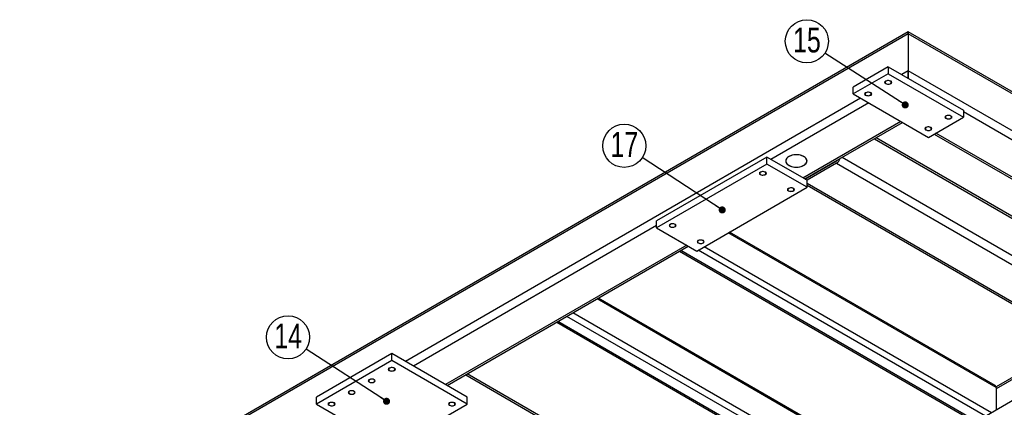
# Model space of a CAD drawing. Header units: millimetres. Extents: x 0 to 841, y 0 to 594.
# Tile 5 of 19: x 75 to 214, y 188 to 243. Entities that reach past the tile are written whole.
import ezdxf

# ---------------------------------------------------------------- set-up
doc = ezdxf.new("R2010")
doc.units = ezdxf.units.MM
doc.layers.add('NOTES', color=6, linetype='Continuous')
doc.layers.add('TRAIT-FINS', color=9, linetype='Continuous')
doc.layers.add('TRAIT-FORT', color=4, linetype='Continuous', lineweight=25)
doc.styles.add('SLDTEXTSTYLE0', font='TXT', dxfattribs={"width": 0.75})
doc.dimstyles.new('SLDDIMSTYLE4', dxfattribs={"dimtxt": 0.18, "dimasz": 1, "dimexe": 0, "dimexo": 0.0625, "dimgap": 0, "dimtad": 0, "dimtih": 1, "dimtoh": 1, "dimdec": 0, "dimrnd": 1e-09, "dimzin": 0, "dimdsep": 46, "dimtxsty": 'Standard', "dimblk1": 'DOT', "dimblk2": 'DOT', "dimsah": 1, "dimcen": 0.09, "dimadec": 0, "dimazin": 0, "dimtfac": 1, "dimtdec": 0, "dimtofl": 0, "dimtmove": 0, "dimatfit": 3, "dimldrblk": 'DOT', "dimfxl": 1, "dimfrac": 2, "dimtolj": 1, "dimtzin": 0, "dimarcsym": 0})

# ---------------------------------------------------------------- blocks, each defined once
blk = doc.blocks.new('SW_NOTE_28')
at = {"layer": 'NOTES', "color": 0}
blk.add_circle((-2.55, 1.65), 3.04, dxfattribs=at)
at = {"layer": 'NOTES', "color": 0, "insert": (-2.54, 3.59), "char_height": 3.5, "attachment_point": 2, "style": 'SLDTEXTSTYLE0'}
blk.add_mtext('14', dxfattribs=at)
blk = doc.blocks.new('_Dot')
at = {"color": 0, "linetype": 'ByBlock', "lineweight": -2}
blk.add_line((-0.5, 0), (-1, 0), dxfattribs=at)
at = {"color": 0, "linetype": 'ByBlock', "const_width": 0.5}
blk.add_lwpolyline([(-0.25, 0, 1), (0.25, 0, 1)], format="xyb", close=True, dxfattribs=at)
blk = doc.blocks.new('SW_NOTE_29')
at = {"layer": 'NOTES', "color": 0}
blk.add_circle((-2.54, 1.66), 3.04, dxfattribs=at)
at = {"layer": 'NOTES', "color": 0, "insert": (-2.53, 3.6), "char_height": 3.5, "attachment_point": 2, "style": 'SLDTEXTSTYLE0'}
blk.add_mtext('17', dxfattribs=at)
blk = doc.blocks.new('SW_NOTE_30')
at = {"layer": 'NOTES', "color": 0}
blk.add_circle((-2.55, 1.65), 3.04, dxfattribs=at)
at = {"layer": 'NOTES', "color": 0, "insert": (-2.54, 3.58), "char_height": 3.5, "attachment_point": 2, "style": 'SLDTEXTSTYLE0'}
blk.add_mtext('15', dxfattribs=at)

msp = doc.modelspace()

# ---------------------------------------------------------------- linework, layer by layer
at = {"layer": 'TRAIT-FINS', "lineweight": 18, "flags": 128}
for points in [[(198.07, 234.16), (198.17, 234.07), (198.21, 233.96), (198.17, 233.84), (198.07, 233.75), (197.9, 233.69), (197.71, 233.67), (197.52, 233.69), (197.36, 233.75), (197.25, 233.84), (197.21, 233.96), (197.25, 234.07), (197.36, 234.16), (197.52, 234.22), (197.71, 234.24), (197.9, 234.22), (198.07, 234.16)], [(195.24, 232.53), (195.35, 232.43), (195.38, 232.32), (195.35, 232.21), (195.24, 232.12), (195.08, 232.06), (194.88, 232.03), (194.69, 232.06), (194.53, 232.12), (194.42, 232.21), (194.38, 232.32), (194.42, 232.43), (194.53, 232.53), (194.69, 232.59), (194.88, 232.61), (195.08, 232.59), (195.24, 232.53)], [(206.55, 229.26), (206.66, 229.17), (206.7, 229.06), (206.66, 228.95), (206.55, 228.85), (206.39, 228.79), (206.2, 228.77), (206.01, 228.79), (205.84, 228.85), (205.74, 228.95), (205.7, 229.06), (205.74, 229.17), (205.84, 229.26), (206.01, 229.32), (206.2, 229.35), (206.39, 229.32), (206.55, 229.26)], [(203.72, 227.63), (203.83, 227.53), (203.87, 227.42), (203.83, 227.31), (203.72, 227.22), (203.56, 227.16), (203.37, 227.14), (203.18, 227.16), (203.02, 227.22), (202.91, 227.31), (202.87, 227.42), (202.91, 227.53), (203.02, 227.63), (203.18, 227.69), (203.37, 227.71), (203.56, 227.69), (203.72, 227.63)], [(180.39, 221.34), (180.5, 221.25), (180.54, 221.14), (180.5, 221.03), (180.39, 220.93), (180.23, 220.87), (180.04, 220.85), (179.84, 220.87), (179.68, 220.93), (179.57, 221.03), (179.54, 221.14), (179.57, 221.25), (179.68, 221.34), (179.84, 221.4), (180.04, 221.43), (180.23, 221.4), (180.39, 221.34)], [(184.35, 219.06), (184.46, 218.96), (184.5, 218.85), (184.46, 218.74), (184.35, 218.65), (184.19, 218.59), (184, 218.56), (183.8, 218.59), (183.64, 218.65), (183.53, 218.74), (183.5, 218.85), (183.53, 218.96), (183.64, 219.06), (183.8, 219.12), (184, 219.14), (184.19, 219.12), (184.35, 219.06)], [(167.66, 213.99), (167.77, 213.9), (167.81, 213.79), (167.77, 213.68), (167.66, 213.59), (167.5, 213.52), (167.31, 213.5), (167.12, 213.52), (166.95, 213.59), (166.85, 213.68), (166.81, 213.79), (166.85, 213.9), (166.95, 213.99), (167.12, 214.06), (167.31, 214.08), (167.5, 214.06), (167.66, 213.99)], [(171.62, 211.71), (171.73, 211.61), (171.77, 211.5), (171.73, 211.39), (171.62, 211.3), (171.46, 211.24), (171.27, 211.22), (171.08, 211.24), (170.91, 211.3), (170.81, 211.39), (170.77, 211.5), (170.81, 211.61), (170.91, 211.71), (171.08, 211.77), (171.27, 211.79), (171.46, 211.77), (171.62, 211.71)], [(128.06, 193.75), (128.17, 193.65), (128.21, 193.54), (128.17, 193.43), (128.06, 193.34), (127.9, 193.28), (127.71, 193.25), (127.52, 193.28), (127.36, 193.34), (127.25, 193.43), (127.21, 193.54), (127.25, 193.65), (127.36, 193.75), (127.52, 193.81), (127.71, 193.83), (127.9, 193.81), (128.06, 193.75)], [(125.23, 192.11), (125.34, 192.02), (125.38, 191.91), (125.34, 191.8), (125.23, 191.71), (125.07, 191.64), (124.88, 191.62), (124.69, 191.64), (124.53, 191.71), (124.42, 191.8), (124.38, 191.91), (124.42, 192.02), (124.53, 192.11), (124.69, 192.18), (124.88, 192.2), (125.07, 192.18), (125.23, 192.11)], [(122.41, 190.48), (122.51, 190.39), (122.55, 190.28), (122.51, 190.17), (122.41, 190.07), (122.24, 190.01), (122.05, 189.99), (121.86, 190.01), (121.7, 190.07), (121.59, 190.17), (121.55, 190.28), (121.59, 190.39), (121.7, 190.48), (121.86, 190.54), (122.05, 190.57), (122.24, 190.54), (122.41, 190.48)], [(119.58, 188.85), (119.69, 188.76), (119.72, 188.64), (119.69, 188.53), (119.58, 188.44), (119.42, 188.38), (119.22, 188.36), (119.03, 188.38), (118.87, 188.44), (118.76, 188.53), (118.72, 188.64), (118.76, 188.76), (118.87, 188.85), (119.03, 188.91), (119.22, 188.93), (119.42, 188.91), (119.58, 188.85)], [(136.55, 188.85), (136.66, 188.76), (136.69, 188.64), (136.66, 188.53), (136.55, 188.44), (136.39, 188.38), (136.19, 188.36), (136, 188.38), (135.84, 188.44), (135.73, 188.53), (135.69, 188.64), (135.73, 188.76), (135.84, 188.85), (136, 188.91), (136.19, 188.93), (136.39, 188.91), (136.55, 188.85)]]:
    msp.add_lwpolyline(points, dxfattribs=at)
at = {"layer": 'TRAIT-FORT', "lineweight": 25}
for p, q in [((200.54, 240.81), (34.37, 144.89)), ((200.54, 241.08), (34.7, 145.35)), ((316.18, 174.33), (200.54, 241.08)), ((200.54, 241.08), (200.54, 240.81)), ((200.54, 240.81), (200.54, 241.08)), ((200.54, 240.81), (200.54, 235.59)), ((316.51, 173.87), (200.54, 240.81)), ((197.71, 236.16), (192.76, 233.3)), ((197.71, 236.16), (197.71, 235.18)), ((197.71, 236.16), (208.32, 230.04)), ((197.71, 235.18), (192.76, 232.32)), ((197.71, 235.18), (208.32, 229.06)), ((200.54, 235.59), (199.62, 235.06)), ((200.54, 235.59), (200.54, 234.53)), ((316.51, 168.64), (200.54, 235.59)), ((200.54, 234.53), (200.54, 235.59)), ((192.76, 232.32), (192.76, 233.3)), ((192.76, 232.32), (203.37, 226.2)), ((193.82, 231.71), (129.62, 194.65)), ((194.96, 231.06), (181.17, 223.1)), ((208.32, 230.04), (208.32, 229.06)), ((222.74, 221.46), (208.32, 229.79)), ((199.48, 228.44), (185.69, 220.48)), ((185.93, 220.35), (199.71, 228.31)), ((203.37, 226.2), (208.32, 229.06)), ((204.2, 226.68), (244.71, 203.29)), ((244.95, 203.42), (204.43, 226.81)), ((195.76, 226.02), (234.84, 203.46)), ((234.67, 203.83), (195.99, 226.16)), ((180.6, 223.42), (165.04, 214.44)), ((180.6, 222.44), (165.04, 213.46)), ((180.6, 222.44), (180.6, 223.42)), ((186.26, 220.16), (180.6, 223.42)), ((186.26, 219.18), (180.6, 222.44)), ((185.97, 220.32), (190.43, 222.89)), ((190.43, 222.57), (186.26, 220.16)), ((190.38, 222.92), (190.43, 222.89)), ((190.43, 222.57), (234.27, 197.26)), ((191.23, 223.41), (234.84, 198.24)), ((186.26, 219.18), (186.26, 220.16)), ((186.26, 219.75), (229.74, 194.65)), ((186.26, 219.48), (229.34, 194.61)), ((170.7, 210.2), (186.26, 219.18)), ((165.04, 213.46), (165.04, 214.44)), ((165.04, 213.79), (130.75, 193.99)), ((165.04, 213.46), (170.7, 210.2)), ((212.92, 190.97), (175.16, 212.77)), ((212.79, 191.25), (175.33, 212.87)), ((169.29, 211.01), (135.28, 191.38)), ((135.51, 191.24), (169.52, 210.88)), ((168.29, 210.17), (209.98, 186.09)), ((210.16, 186.2), (168.46, 210.27)), ((211.43, 186.93), (170.91, 210.32)), ((212.28, 187.42), (171.76, 210.81)), ((195.59, 180.97), (156.65, 203.45)), ((195.47, 181.25), (156.83, 203.55)), ((195.59, 177.05), (153.26, 201.49)), ((150.96, 200.16), (193.59, 175.55)), ((193.89, 175.58), (151.14, 200.27)), ((195.17, 176.32), (152.41, 201)), ((224.18, 197.58), (212.91, 191.07)), ((224.42, 197.45), (212.92, 190.81)), ((127.71, 195.75), (117.1, 189.62)), ((127.71, 194.77), (117.1, 188.64)), ((127.71, 194.77), (127.71, 195.75)), ((138.32, 189.62), (127.71, 195.75)), ((138.32, 188.64), (127.71, 194.77)), ((138.13, 192.76), (177.21, 170.19)), ((177.04, 170.56), (138.36, 192.89)), ((212.92, 190.97), (212.92, 187.79)), ((117.1, 188.64), (117.1, 189.62)), ((138.32, 188.64), (138.32, 189.62)), ((216.1, 189.62), (205.49, 183.5)), ((117.1, 188.64), (127.71, 182.52)), ((127.71, 182.52), (138.32, 188.64))]:
    msp.add_line(p, q, dxfattribs=at)
at = {"layer": 'TRAIT-FORT', "lineweight": 25, "flags": 128}
for points in [[(197.41, 234.13), (197.34, 234.07), (197.3, 234), (197.29, 233.93), (197.32, 233.86), (197.39, 233.8), (197.49, 233.75), (197.6, 233.72), (197.73, 233.71), (197.85, 233.72), (197.97, 233.76), (198.05, 233.81), (198.11, 233.87), (198.14, 233.95), (198.12, 234.02), (198.07, 234.09), (197.99, 234.14), (197.88, 234.18), (197.76, 234.2), (197.63, 234.2), (197.51, 234.17), (197.41, 234.13)], [(194.58, 232.5), (194.51, 232.44), (194.47, 232.37), (194.46, 232.29), (194.5, 232.22), (194.56, 232.16), (194.66, 232.11), (194.77, 232.09), (194.9, 232.08), (195.02, 232.09), (195.14, 232.13), (195.23, 232.18), (195.29, 232.24), (195.31, 232.31), (195.3, 232.39), (195.24, 232.45), (195.16, 232.51), (195.05, 232.55), (194.93, 232.57), (194.81, 232.56), (194.69, 232.54), (194.58, 232.5)], [(205.9, 229.23), (205.82, 229.17), (205.78, 229.1), (205.78, 229.03), (205.81, 228.96), (205.88, 228.9), (205.97, 228.85), (206.09, 228.82), (206.21, 228.81), (206.34, 228.83), (206.45, 228.86), (206.54, 228.91), (206.6, 228.98), (206.62, 229.05), (206.61, 229.12), (206.56, 229.19), (206.48, 229.24), (206.37, 229.28), (206.25, 229.3), (206.12, 229.3), (206, 229.27), (205.9, 229.23)], [(203.07, 227.6), (202.99, 227.54), (202.95, 227.47), (202.95, 227.4), (202.98, 227.33), (203.05, 227.26), (203.14, 227.22), (203.26, 227.19), (203.39, 227.18), (203.51, 227.19), (203.62, 227.23), (203.71, 227.28), (203.77, 227.34), (203.79, 227.41), (203.78, 227.49), (203.73, 227.55), (203.65, 227.61), (203.54, 227.65), (203.42, 227.67), (203.29, 227.67), (203.17, 227.64), (203.07, 227.6)], [(183.7, 222.28), (183.87, 222.19), (184.07, 222.12), (184.28, 222.07), (184.5, 222.03), (184.73, 222.02), (184.96, 222.03), (185.18, 222.06), (185.4, 222.1), (185.6, 222.17), (185.78, 222.25), (185.93, 222.35), (186.06, 222.46), (186.16, 222.58), (186.22, 222.71), (186.25, 222.84), (186.25, 222.97), (186.21, 223.1), (186.14, 223.23), (186.03, 223.34), (185.9, 223.45), (185.73, 223.54), (185.55, 223.62), (185.34, 223.68), (185.13, 223.73), (184.9, 223.75), (184.67, 223.75), (184.44, 223.73), (184.22, 223.7), (184.02, 223.64), (183.83, 223.57), (183.66, 223.48), (183.51, 223.37), (183.4, 223.26), (183.32, 223.13), (183.27, 223), (183.26, 222.87), (183.28, 222.74), (183.34, 222.61), (183.43, 222.49), (183.55, 222.38), (183.7, 222.28)], [(185.82, 222.28), (185.97, 222.38), (186.09, 222.49), (186.18, 222.61), (186.24, 222.74), (186.26, 222.87), (186.24, 223), (186.2, 223.13), (186.11, 223.26), (186, 223.37), (185.86, 223.48), (185.69, 223.57), (185.5, 223.64), (185.29, 223.7), (185.07, 223.73), (184.84, 223.75), (184.61, 223.75), (184.39, 223.73), (184.17, 223.68), (183.97, 223.62), (183.78, 223.54), (183.62, 223.45), (183.48, 223.34), (183.38, 223.23), (183.3, 223.1), (183.26, 222.97), (183.26, 222.84), (183.29, 222.71), (183.36, 222.58), (183.45, 222.46), (183.58, 222.35), (183.74, 222.25), (183.92, 222.17), (184.12, 222.1), (184.33, 222.06), (184.56, 222.03), (184.79, 222.02), (185.01, 222.03), (185.24, 222.07), (185.45, 222.12), (185.64, 222.19), (185.82, 222.28)], [(179.73, 221.31), (179.66, 221.25), (179.62, 221.18), (179.61, 221.11), (179.65, 221.04), (179.71, 220.98), (179.81, 220.93), (179.93, 220.9), (180.05, 220.89), (180.18, 220.91), (180.29, 220.94), (180.38, 220.99), (180.44, 221.06), (180.46, 221.13), (180.45, 221.2), (180.4, 221.27), (180.31, 221.32), (180.21, 221.36), (180.08, 221.38), (179.96, 221.38), (179.84, 221.35), (179.73, 221.31)], [(183.69, 219.03), (183.62, 218.97), (183.58, 218.9), (183.57, 218.82), (183.61, 218.75), (183.67, 218.69), (183.77, 218.64), (183.89, 218.61), (184.01, 218.61), (184.14, 218.62), (184.25, 218.65), (184.34, 218.71), (184.4, 218.77), (184.42, 218.84), (184.41, 218.92), (184.35, 218.98), (184.27, 219.04), (184.17, 219.08), (184.04, 219.1), (183.92, 219.09), (183.8, 219.07), (183.69, 219.03)], [(167.01, 213.96), (166.93, 213.9), (166.89, 213.84), (166.89, 213.76), (166.92, 213.69), (166.99, 213.63), (167.08, 213.58), (167.2, 213.55), (167.32, 213.54), (167.45, 213.56), (167.56, 213.59), (167.65, 213.64), (167.71, 213.71), (167.73, 213.78), (167.72, 213.85), (167.67, 213.92), (167.58, 213.98), (167.48, 214.01), (167.35, 214.03), (167.23, 214.03), (167.11, 214.01), (167.01, 213.96)], [(170.97, 211.68), (170.89, 211.62), (170.85, 211.55), (170.84, 211.48), (170.88, 211.41), (170.95, 211.34), (171.04, 211.3), (171.16, 211.27), (171.28, 211.26), (171.41, 211.27), (171.52, 211.31), (171.61, 211.36), (171.67, 211.42), (171.69, 211.49), (171.68, 211.57), (171.63, 211.63), (171.54, 211.69), (171.44, 211.73), (171.31, 211.75), (171.19, 211.75), (171.07, 211.72), (170.97, 211.68)], [(127.41, 193.72), (127.33, 193.66), (127.29, 193.59), (127.29, 193.52), (127.32, 193.44), (127.39, 193.38), (127.48, 193.34), (127.6, 193.31), (127.73, 193.3), (127.85, 193.31), (127.96, 193.35), (128.05, 193.4), (128.11, 193.46), (128.13, 193.53), (128.12, 193.61), (128.07, 193.67), (127.99, 193.73), (127.88, 193.77), (127.76, 193.79), (127.63, 193.78), (127.51, 193.76), (127.41, 193.72)], [(124.58, 192.08), (124.51, 192.02), (124.46, 191.96), (124.46, 191.88), (124.49, 191.81), (124.56, 191.75), (124.65, 191.7), (124.77, 191.67), (124.9, 191.67), (125.02, 191.68), (125.13, 191.71), (125.22, 191.76), (125.28, 191.83), (125.31, 191.9), (125.29, 191.97), (125.24, 192.04), (125.16, 192.1), (125.05, 192.14), (124.93, 192.15), (124.8, 192.15), (124.68, 192.13), (124.58, 192.08)], [(121.75, 190.45), (121.68, 190.39), (121.63, 190.32), (121.63, 190.25), (121.66, 190.18), (121.73, 190.12), (121.83, 190.07), (121.94, 190.04), (122.07, 190.03), (122.19, 190.05), (122.3, 190.08), (122.39, 190.13), (122.45, 190.2), (122.48, 190.27), (122.46, 190.34), (122.41, 190.41), (122.33, 190.46), (122.22, 190.5), (122.1, 190.52), (121.97, 190.52), (121.85, 190.49), (121.75, 190.45)], [(118.92, 188.82), (118.85, 188.76), (118.81, 188.69), (118.8, 188.62), (118.83, 188.55), (118.9, 188.48), (119, 188.44), (119.11, 188.41), (119.24, 188.4), (119.36, 188.41), (119.48, 188.45), (119.57, 188.5), (119.63, 188.56), (119.65, 188.64), (119.63, 188.71), (119.58, 188.78), (119.5, 188.83), (119.39, 188.87), (119.27, 188.89), (119.15, 188.89), (119.03, 188.86), (118.92, 188.82)], [(135.89, 188.82), (135.82, 188.76), (135.78, 188.69), (135.77, 188.62), (135.81, 188.55), (135.87, 188.48), (135.97, 188.44), (136.08, 188.41), (136.21, 188.4), (136.34, 188.41), (136.45, 188.45), (136.54, 188.5), (136.6, 188.56), (136.62, 188.64), (136.61, 188.71), (136.55, 188.78), (136.47, 188.83), (136.36, 188.87), (136.24, 188.89), (136.12, 188.89), (136, 188.86), (135.89, 188.82)]]:
    msp.add_lwpolyline(points, dxfattribs=at)
at = {"layer": 'TRAIT-FORT', "lineweight": 25}
for centre, radius, start, end in [((189.76, 223.61), 1.24, 302.6962, 343.029), ((190.14, 223.36), 0.553, 301.6608, 324.2411), ((212.62, 191), 0.296, 353.7012, 54.9867)]:
    msp.add_arc(centre, radius, start, end, dxfattribs=at)

# ---------------------------------------------------------------- block references
at = {"layer": 'NOTES'}
for name, p in [('SW_NOTE_30', (188.79, 238.09)), ('SW_NOTE_29', (163.03, 223.36)), ('SW_NOTE_28', (115.63, 196.4))]:
    msp.add_blockref(name, p, dxfattribs=at)

# ---------------------------------------------------------------- leaders
for points in [[(200.11, 230.78), (188.79, 238.09)], [(174.3, 215.99), (163.03, 223.36)], [(126.97, 189.04), (115.63, 196.4)]]:
    msp.add_leader(points, dimstyle='SLDDIMSTYLE4', dxfattribs=at)

doc.saveas('drawing.dxf')
